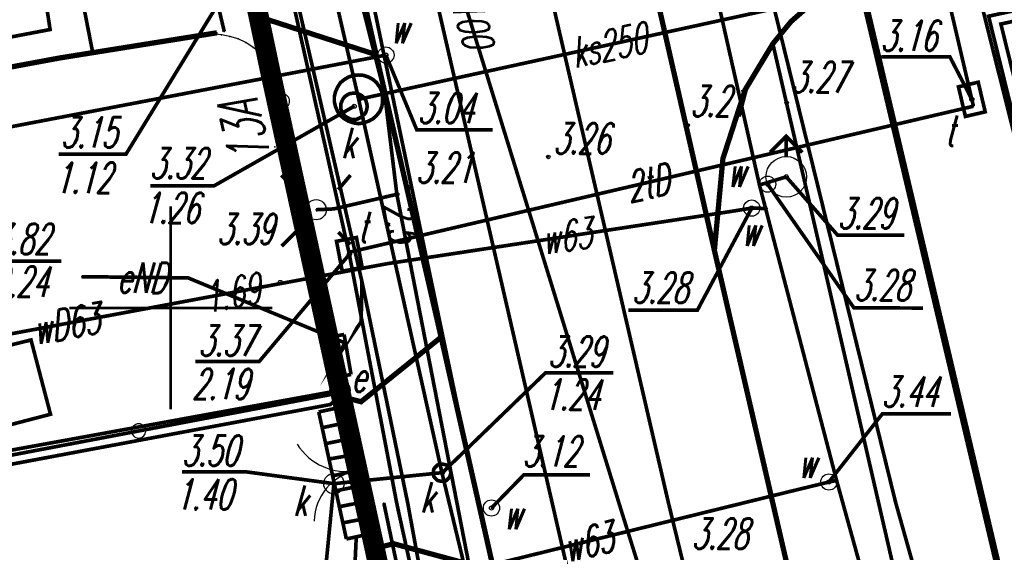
# Model space of a CAD drawing. Extents: x 6425777 to 6426103, y 6050596 to 6051176.
# Tile 57 of 72: x 6425796 to 6425821, y 6050994 to 6051007. Entities that reach past the tile are written whole.
import ezdxf

# ---------------------------------------------------------------- set-up
doc = ezdxf.new("R2010")
doc.units = 0
doc.header["$MEASUREMENT"] = 0
for name, pattern in [('BUR', [3, 2, -1]), ('GUZ', [1.5, 1, -0.5]), ('KOR', [4, 3, -1]), ('WRU', [1.5, 1, -0.5])]:
    doc.linetypes.add(name, pattern=pattern)
doc.layers.get('0').update_dxf_attribs({"linetype": 'CONTINUOUS'})
for name, color, linetype in [('202_punkt_graniczny', 7, 'CONTINUOUS'), ('203_punkt_graniczny', 7, 'CONTINUOUS'), ('218_kontur_uzytku_gruntowego', 96, 'GUZ'), ('219_dzialka_ewidencyjna', 7, 'CONTINUOUS'), ('238_Punkt_adresowy', 7, 'CONTINUOUS'), ('510_Podpora_jednoslupowa_symb__SEPOW', 7, 'CONTINUOUS'), ('621_Punkt_rzednej_przewodu_SWPOD', 5, 'CONTINUOUS'), ('621_Punkt_rzednej_przewodu_SWPOD_Atr2', 5, 'CONTINUOUS'), ('625_Punkt_rzednej_przewodu_SEPOD', 1, 'CONTINUOUS'), ('625_Punkt_rzednej_przewodu_SEPOD_Atr3', 1, 'CONTINUOUS'), ('905_Brama_w_ogrodzeniu', 7, 'CONTINUOUS'), ('brama__linia_', 7, 'CONTINUOUS'), ('brama__linia____symbol', 7, 'CONTINUOUS'), ('chodnik__powierzchnia_', 7, 'WRU'), ('GEO_KOM_rampa', 7, 'CONTINUOUS'), ('GEO_KOM_sciana_oporowa', 7, 'CONTINUOUS'), ('GEO_KOM_siec_e', 1, 'CONTINUOUS'), ('GEO_KOM_szafa_elektroenergetyczna', 1, 'CONTINUOUS'), ('Granica_portu_morskiego', 141, 'BUR'), ('hydrant__punkt_', 5, 'CONTINUOUS'), ('jezdnia__powierzchnia_', 7, 'KOR'), ('komora_podziemna___przewod_kanalizacyjny__powierzchnia_', 36, 'CONTINUOUS'), ('kraweznik__linia_', 7, 'CONTINUOUS'), ('latarnia__punkt_', 7, 'CONTINUOUS'), ('odwodnienie_liniowe__linia_', 36, 'CONTINUOUS'), ('ogrodzenie_trwale__linia_', 7, 'CONTINUOUS'), ('plac__powierzchnia_', 7, 'KOR'), ('przewod_elektroenergetyczny__linia_', 1, 'CONTINUOUS'), ('przewod_elektroenergetyczny__linia__Atr1', 1, 'CONTINUOUS'), ('przewod_kanalizacyjny__linia_', 36, 'CONTINUOUS'), ('przewod_kanalizacyjny__linia__Atr1', 36, 'CONTINUOUS'), ('przewod_telekomunikacyjny__linia_', 30, 'CONTINUOUS'), ('przewod_telekomunikacyjny__linia__Atr1', 30, 'CONTINUOUS'), ('przewod_wodociagowy__linia_', 5, 'CONTINUOUS'), ('przewod_wodociagowy__linia__Atr1', 5, 'CONTINUOUS'), ('punkt_o_okreslonej_wysokosci__siec_kanalizacyjna_', 36, 'CONTINUOUS'), ('punkt_o_okreslonej_wysokosci__siec_kanalizacyjna__Atr2', 36, 'CONTINUOUS'), ('punkt_o_okreslonej_wysokosci__siec_kanalizacyjna__Atr3', 36, 'CONTINUOUS'), ('punkt_o_okreslonej_wysokosci__siec_telekomunikacyjna_', 30, 'CONTINUOUS'), ('punkt_o_okreslonej_wysokosci__siec_telekomunikacyjna__Atr2', 30, 'CONTINUOUS'), ('punkt_o_okreslonej_wysokosci__siec_telekomunikacyjna__Atr3', 30, 'CONTINUOUS'), ('punkt_o_okreslonej_wysokosci__siec_wodociagowa_', 5, 'CONTINUOUS'), ('punkt_o_okreslonej_wysokosci__siec_wodociagowa__Atr2', 5, 'CONTINUOUS'), ('punkt_wysokosciowy_sztuczny', 7, 'CONTINUOUS'), ('punkt_wysokosciowy_sztuczny_Atr2', 7, 'CONTINUOUS'), ('siatka', 1, 'CONTINUOUS'), ('studzienka_okragla___przewod_kanalizacyjny__punkt_', 36, 'CONTINUOUS'), ('studzienka_okragla___przewod_kanalizacyjny__punkt__Atr17', 36, 'CONTINUOUS'), ('szafa_elektroenergetyczna__punkt_', 1, 'CONTINUOUS'), ('tor_kolejowy__linia_', 7, 'CONTINUOUS'), ('wlaz___siec_kanalizacyjna__powierzchnia_', 7, 'CONTINUOUS'), ('wlaz___siec_kanalizacyjna__powierzchnia__Atr17', 7, 'CONTINUOUS'), ('wlaz_prostokatny___siec_telekomunikacyjna__punkt_', 7, 'CONTINUOUS'), ('wlaz_prostokatny___siec_telekomunikacyjna__punkt__Atr17', 7, 'CONTINUOUS'), ('zasuwa___siec_wodociagowa__punkt_', 5, 'CONTINUOUS'), ('zasuwa___siec_wodociagowa__punkt__Atr17', 5, 'CONTINUOUS'), ('zbiornik___przewod_kanalizacyjny__powierzchnia_', 7, 'CONTINUOUS')]:
    doc.layers.add(name, color=color, linetype=linetype)
doc.styles.get("Standard").update_dxf_attribs({"font": 'simplex.shx', "width": 0.85})

# ---------------------------------------------------------------- blocks, each defined once
blk = doc.blocks.new('202')
at = {"color": 0, "linetype": 'Continuous'}
blk.add_circle((0, 0), 0.5, dxfattribs=at)
blk = doc.blocks.new('203')
at = {"color": 0, "linetype": 'Continuous'}
blk.add_circle((0, 0), 0.1, dxfattribs=at)
blk = doc.blocks.new('801')
at = {"color": 0, "linetype": 'Continuous'}
blk.add_circle((0, 0), 0.1, dxfattribs=at)

msp = doc.modelspace()

# ---------------------------------------------------------------- linework, layer by layer
for p in [(6425815.28, 6051007.06), (6425797.03, 6051006.86), (6425801.14, 6051006.78), (6425801.32, 6051006.81), (6425820.446, 6051006.996), (6425800.62, 6051006.7), (6425800.83, 6051006.74), (6425801.04, 6051006.75), (6425801.25, 6051006.73), (6425801.46, 6051006.69), (6425801.66, 6051006.63), (6425801.85, 6051006.54), (6425798.08, 6051006.29), (6425802.03, 6051006.42), (6425802.2, 6051006.29), (6425814.83, 6051006.51), (6425797.27, 6051006.16), (6425802.24, 6051006.2), (6425802.34, 6051006.14), (6425805.06, 6051006.24), (6425805.3, 6051006.23), (6425802.46, 6051005.79), (6425802.47, 6051005.97), (6425802.57, 6051005.78), (6425802.65, 6051005.58), (6425802.71, 6051005.38), (6425814.15, 6051005.38), (6425802.74, 6051005.17), (6425804.63, 6051005.14), (6425805.27, 6051005.27), (6425819.73, 6051005.14), (6425804.52, 6051004.97), (6425815.17, 6051005.05), (6425819.77, 6051004.97), (6425812.73, 6051004.5), (6425802.565, 6051003.97), (6425809.3, 6051003.72), (6425813.6, 6051003.68), (6425815.16, 6051003.23), (6425805.88, 6051002.96), (6425814.5, 6051003.03), (6425814.7, 6051003.05), (6425805.57, 6051002.8), (6425803.58, 6051002.42), (6425804.02, 6051002.44), (6425814.31, 6051002.46), (6425814.69, 6051002.45), (6425803.07, 6051002.32), (6425813.75, 6051002.37), (6425804.39, 6051001.37), (6425804.4, 6051001.32), (6425806.26, 6051001.41), (6425813.39, 6051001.42), (6425805.33, 6051001.09), (6425797.81, 6051000.77), (6425800.43, 6051000.74), (6425802.7, 6051000.63), (6425804.71, 6051000.65), (6425804.69, 6050999.66), (6425806.66, 6050999.28), (6425804.29, 6050999.14), (6425804.11, 6050998.81), (6425804.11, 6050998.8), (6425804.1, 6050998.55), (6425804.16, 6050997.82), (6425804.17, 6050997.97), (6425804.17, 6050997.91), (6425804.17, 6050997.82), (6425803.93, 6050997.62), (6425804.08, 6050997.59), (6425804.69, 6050997.69), (6425803.89, 6050997.49), (6425806.68, 6050995.94), (6425806.69, 6050995.94), (6425804.02, 6050995.67), (6425816.21, 6050995.71), (6425816.4, 6050995.75), (6425815.18, 6050995.46), (6425805.25, 6050995.19), (6425805.57, 6050995.17), (6425805.84, 6050995.18), (6425807.58, 6050995.12), (6425812.26, 6050995.19), (6425807.9, 6050995.07), (6425811.09, 6050995.03), (6425804.57, 6050994.36), (6425805.49, 6050994.19), (6425804.84, 6050994.03), (6425805.01, 6050994.07)]:
    msp.add_point(p)
at = {"color": 7}
msp.add_point((6425817.85, 6050995.22), dxfattribs=at)
at = {"layer": '202_punkt_graniczny', "color": 7}
msp.add_point((6425804.17, 6050997.97), dxfattribs=at)
at = {"layer": '203_punkt_graniczny', "color": 7}
msp.add_point((6425802.46, 6051005.79), dxfattribs=at)
at = {"layer": '218_kontur_uzytku_gruntowego', "linetype": 'GUZ', "const_width": 0.09}
for points in [[(6425802.46, 6051005.79), (6425800.64, 6051014.43)], [(6425820.01, 6051007.32), (6425826.57, 6050981.13)], [(6425804.17, 6050997.97), (6425802.46, 6051005.79)], [(6425791.978, 6050995.75), (6425804.17, 6050997.97)], [(6425808.75, 6050977.04), (6425804.17, 6050997.97)]]:
    msp.add_lwpolyline(points, dxfattribs=at)
at = {"layer": '219_dzialka_ewidencyjna', "linetype": 'Continuous', "const_width": 0.09}
for points in [[(6425802.46, 6051005.79), (6425800.64, 6051014.43)], [(6425826.57, 6050981.13), (6425820.01, 6051007.32)], [(6425804.17, 6050997.97), (6425802.46, 6051005.79)], [(6425804.17, 6050997.97), (6425791.978, 6050995.75)], [(6425808.75, 6050977.04), (6425804.17, 6050997.97)]]:
    msp.add_lwpolyline(points, dxfattribs=at)
at = {"layer": '510_Podpora_jednoslupowa_symb__SEPOW', "linetype": 'Continuous'}
msp.add_circle((6425803.58, 6051002.42), 0.25, dxfattribs=at)
at = {"layer": '510_Podpora_jednoslupowa_symb__SEPOW', "color": 7}
msp.add_point((6425803.58, 6051002.42), dxfattribs=at)
at = {"layer": '621_Punkt_rzednej_przewodu_SWPOD', "linetype": 'Continuous'}
msp.add_circle((6425802.7, 6051000.63), 0.05, dxfattribs=at)
at = {"layer": '625_Punkt_rzednej_przewodu_SEPOD', "linetype": 'Continuous'}
msp.add_circle((6425805.57, 6051002.8), 0.05, dxfattribs=at)
at = {"layer": '905_Brama_w_ogrodzeniu', "linetype": 'Continuous'}
for centre, radius, start, end in [((6425804.342, 6050997.417), 1.451, 212.1289, 279.8656), ((6425804.824, 6050994.722), 1.292, 100.4358, 178.8754)]:
    msp.add_arc(centre, radius, start, end, dxfattribs=at)
at = {"layer": 'brama__linia_', "linetype": 'Continuous', "const_width": 0.09}
msp.add_lwpolyline([(6425805.01, 6050994.07), (6425804.17, 6050997.91)], dxfattribs=at)
at = {"layer": 'brama__linia____symbol', "color": 7}
msp.add_point((6425804.59, 6050995.99), dxfattribs=at)
at = {"layer": 'chodnik__powierzchnia_', "linetype": 'WRU', "const_width": 0.09}
msp.add_lwpolyline([(6425814.83, 6051006.51), (6425819.66, 6050985.53), (6425825.08, 6050986.86)], dxfattribs=at)
at = {"layer": 'GEO_KOM_rampa', "linetype": 'Continuous', "const_width": 0.09}
msp.add_lwpolyline([(6425826.581, 6050981.079), (6425830.732, 6050981.976), (6425834.515, 6050982.794), (6425829.25, 6051009.17), (6425820.143, 6051007.188), (6425823.897, 6050991.967), (6425824.427, 6050989.813)], close=True, dxfattribs=at)
at = {"layer": 'GEO_KOM_sciana_oporowa', "linetype": 'Continuous', "const_width": 0.09}
msp.add_lwpolyline([(6425820.143, 6051007.188), (6425829.25, 6051009.17), (6425829.295, 6051008.924), (6425820.446, 6051006.996), (6425824.135, 6050992.026), (6425823.897, 6050991.967)], close=True, dxfattribs=at)
at = {"layer": 'GEO_KOM_siec_e', "linetype": 'Continuous', "const_width": 0.09}
msp.add_lwpolyline([(6425817.85, 6050995.22), (6425819.31, 6050990.02), (6425822.09, 6050977.52), (6425823.23, 6050974.57), (6425819.7, 6050973.87)], dxfattribs=at)
at = {"layer": 'Granica_portu_morskiego', "linetype": 'BUR', "const_width": 0.5}
msp.add_lwpolyline([(6425837.206, 6050782.962), (6425842.26, 6050792.88), (6425847.24, 6050802.62), (6425849.03, 6050809.03), (6425849.73, 6050815.27), (6425840.21, 6050858.23), (6425837.74, 6050869.84), (6425836.87, 6050873.27), (6425831.74, 6050872.2), (6425830.3, 6050878.59), (6425817.2, 6050937.01), (6425814.43, 6050950.15), (6425808.75, 6050977.04), (6425804.17, 6050997.97), (6425802.46, 6051005.79), (6425800.64, 6051014.43), (6425797.44, 6051028.28), (6425797.06, 6051028.03), (6425794.73, 6051037.78), (6425793.079, 6051044.668)], dxfattribs=at)
at = {"layer": 'hydrant__punkt_', "linetype": 'Continuous', "const_width": 0.09}
for points in [[(6425814.765, 6051003.834), (6425815.16, 6051004.229), (6425815.555, 6051003.83)], [(6425815.16, 6051003.731), (6425815.16, 6051004.232)]]:
    msp.add_lwpolyline(points, dxfattribs=at)
at = {"layer": 'hydrant__punkt_', "linetype": 'Continuous'}
msp.add_circle((6425815.16, 6051003.23), 0.5, dxfattribs=at)
at = {"layer": 'hydrant__punkt_', "color": 7}
msp.add_point((6425815.16, 6051003.23), dxfattribs=at)
at = {"layer": 'jezdnia__powierzchnia_', "linetype": 'KOR', "const_width": 0.09}
msp.add_lwpolyline([(6425789.625, 6051004.73), (6425798.08, 6051006.29), (6425796.95, 6051012.07), (6425795.84, 6051011.9), (6425795.87, 6051011.74), (6425789.199, 6051010.515), (6425789.56, 6051004.97)], close=True, dxfattribs=at)
msp.add_lwpolyline([(6425802.2, 6051006.29), (6425804.08, 6050997.59)], dxfattribs=at)
at = {"layer": 'komora_podziemna___przewod_kanalizacyjny__powierzchnia_', "linetype": 'Continuous', "const_width": 0.09}
msp.add_lwpolyline([(6425804.63, 6051005.74), (6425804.5, 6051005.73), (6425804.38, 6051005.69), (6425804.28, 6051005.63), (6425804.18, 6051005.55), (6425804.11, 6051005.44), (6425804.06, 6051005.33), (6425804.03, 6051005.21), (6425804.03, 6051005.08), (6425804.06, 6051004.96), (6425804.11, 6051004.84), (6425804.18, 6051004.74), (6425804.28, 6051004.66), (6425804.38, 6051004.6), (6425804.5, 6051004.56), (6425804.63, 6051004.54), (6425804.75, 6051004.56), (6425804.87, 6051004.6), (6425804.98, 6051004.66), (6425805.07, 6051004.74), (6425805.15, 6051004.84), (6425805.2, 6051004.96), (6425805.22, 6051005.08), (6425805.22, 6051005.21), (6425805.2, 6051005.33), (6425805.15, 6051005.44), (6425805.07, 6051005.55), (6425804.98, 6051005.63), (6425804.87, 6051005.69), (6425804.75, 6051005.73)], close=True, dxfattribs=at)
at = {"layer": 'kraweznik__linia_', "linetype": 'Continuous', "const_width": 0.13}
for points in [[(6425810.29, 6050983.4), (6425807.96, 6050993.52), (6425806.66, 6050999.28), (6425805.06, 6051006.24), (6425803.1, 6051014.95), (6425799.75, 6051029.6), (6425797.76, 6051038.35), (6425796.24, 6051045.16), (6425795.081, 6051050.292)], [(6425813.39, 6051001.42), (6425810.28, 6051015.09)], [(6425817.22, 6050984.84), (6425813.39, 6051001.42), (6425813.6, 6051003.68), (6425814.15, 6051005.38), (6425814.83, 6051006.51), (6425815.28, 6051007.06), (6425816.05, 6051007.73)], [(6425805.06, 6051006.24), (6425802, 6051007.23)], [(6425802, 6051007.23), (6425802.24, 6051006.2)], [(6425789.622, 6051004.743), (6425797.27, 6051006.16), (6425801.14, 6051006.78)], [(6425806.66, 6050999.28), (6425804.69, 6050997.69), (6425804.17, 6050997.82)], [(6425804.84, 6050994.03), (6425805.49, 6050994.19), (6425807.96, 6050993.52)]]:
    msp.add_lwpolyline(points, dxfattribs=at)
at = {"layer": 'latarnia__punkt_', "linetype": 'Continuous', "const_width": 0.09}
for points in [[(6425802.724, 6051003.268), (6425803.078, 6051002.923)], [(6425804.125, 6051002.914), (6425804.428, 6051003.272)], [(6425803.083, 6051001.872), (6425802.734, 6051001.521)], [(6425804.127, 6051001.867), (6425804.428, 6051001.564)]]:
    msp.add_lwpolyline(points, dxfattribs=at)
at = {"layer": 'latarnia__punkt_', "color": 7}
msp.add_point((6425803.58, 6051002.42), dxfattribs=at)
at = {"layer": 'odwodnienie_liniowe__linia_', "linetype": 'Continuous', "const_width": 0.09}
for points in [[(6425804.134, 6050997.543), (6425803.646, 6050997.437)], [(6425804.814, 6050994.413), (6425804.134, 6050997.543)], [(6425804.326, 6050994.307), (6425803.646, 6050997.437)], [(6425804.219, 6050997.151), (6425803.73, 6050997.049)], [(6425804.305, 6050996.756), (6425803.816, 6050996.655)], [(6425804.391, 6050996.363), (6425803.898, 6050996.276)], [(6425804.475, 6050995.974), (6425803.988, 6050995.861)], [(6425804.558, 6050995.594), (6425804.068, 6050995.493)], [(6425804.643, 6050995.199), (6425804.153, 6050995.103)], [(6425804.731, 6050994.798), (6425804.24, 6050994.704)], [(6425804.814, 6050994.413), (6425804.326, 6050994.307)]]:
    msp.add_lwpolyline(points, dxfattribs=at)
at = {"layer": 'ogrodzenie_trwale__linia_', "linetype": 'Continuous'}
for points in [[(6425796.95, 6051012.07), (6425798.08, 6051006.29)], [(6425806.29, 6050988.22), (6425805.01, 6050994.07)]]:
    msp.add_lwpolyline(points, dxfattribs=at)
for points in [[(6425804.17, 6050997.91), (6425802.788, 6051004.925), (6425802.788, 6051004.925, 1), (6425802.721, 6051005.269, 1), (6425802.788, 6051004.925), (6425802.726, 6051005.269), (6425802.71, 6051005.38), (6425802.71, 6051005.38), (6425802.65, 6051005.58), (6425802.65, 6051005.58), (6425802.57, 6051005.78), (6425802.57, 6051005.78), (6425802.47, 6051005.97), (6425802.47, 6051005.97), (6425802.34, 6051006.14), (6425802.34, 6051006.14), (6425802.2, 6051006.29), (6425802.2, 6051006.29), (6425802.03, 6051006.42), (6425802.03, 6051006.42), (6425801.85, 6051006.54), (6425801.85, 6051006.54), (6425801.66, 6051006.63), (6425801.66, 6051006.63), (6425801.46, 6051006.69), (6425801.46, 6051006.69), (6425801.25, 6051006.73), (6425801.25, 6051006.73), (6425801.04, 6051006.75), (6425801.04, 6051006.75), (6425800.83, 6051006.74), (6425800.83, 6051006.74), (6425800.62, 6051006.7)], [(6425792.014, 6050995.603), (6425799.039, 6050996.936), (6425799.039, 6050996.936, 1), (6425799.383, 6050997.002, 1), (6425799.039, 6050996.936), (6425799.383, 6050997.002), (6425804.17, 6050997.91)]]:
    msp.add_lwpolyline(points, format="xyb", dxfattribs=at)
at = {"layer": 'plac__powierzchnia_', "linetype": 'KOR', "const_width": 0.09}
msp.add_lwpolyline([(6425799.82, 6051013.11), (6425801.32, 6051006.81)], dxfattribs=at)
msp.add_lwpolyline([(6425796.474, 6050977.812), (6425800.16, 6050978.58), (6425800.78, 6050975.6), (6425808.68, 6050977.24), (6425806.29, 6050988.22), (6425805.01, 6050994.07), (6425804.17, 6050997.91), (6425794.27, 6050996.03), (6425794.79, 6050993.53), (6425792.646, 6050993.082)], close=True, dxfattribs=at)
at = {"layer": 'przewod_elektroenergetyczny__linia_', "linetype": 'Continuous', "const_width": 0.09}
for points in [[(6425817.85, 6050995.22), (6425813.2, 6051014.15), (6425810.36, 6051013.95), (6425808.08, 6051020.43), (6425803.63, 6051040.63), (6425800.54, 6051054.9), (6425800.026, 6051057.855)], [(6425796.535, 6051053.869), (6425797.25, 6051050.17), (6425799.58, 6051035.63), (6425802.41, 6051019.86), (6425806.26, 6051001.41), (6425807.58, 6050995.12)], [(6425794.277, 6051048.034), (6425796.11, 6051039.67), (6425798.09, 6051032.11), (6425799.9, 6051024.14), (6425798.95, 6051023.85), (6425800.6, 6051016.62), (6425802.36, 6051016.77), (6425805.27, 6051005.27), (6425805.57, 6051002.8), (6425807.44, 6050993.19), (6425809.66, 6050979.65), (6425813.93, 6050962.35)], [(6425805.84, 6050995.18), (6425804.71, 6051000.65), (6425801.54, 6051014.42), (6425796.86, 6051035.39), (6425795.05, 6051043.37), (6425810.62, 6051047.68)], [(6425797.2, 6051025.93), (6425794.35, 6051024.42), (6425797.03, 6051006.86), (6425789.53, 6051005.433)], [(6425803.58, 6051002.42), (6425804.02, 6051002.44), (6425805.57, 6051002.8)], [(6425797.81, 6051000.77), (6425800.43, 6051000.74), (6425804.29, 6050999.14), (6425804.11, 6050998.8), (6425804.69, 6050999.66), (6425804.71, 6051000.65)], [(6425792.066, 6050995.398), (6425803.93, 6050997.62), (6425804.16, 6050997.82), (6425804.1, 6050998.55)], [(6425852.55, 6050919.92), (6425852.11, 6050921.28), (6425828.12, 6050915.88), (6425826.95, 6050916.66), (6425824.29, 6050929.23), (6425822.35, 6050938.18), (6425818.03, 6050957.33), (6425812.19, 6050975.61), (6425808.35, 6050980.47), (6425805.25, 6050995.19)], [(6425855.16, 6050908.85), (6425855.13, 6050907.77), (6425847.66, 6050904.96), (6425840.7, 6050902.18), (6425830.04, 6050899.92), (6425826.24, 6050913.95), (6425824.21, 6050921.22), (6425823.67, 6050932.37), (6425824.11, 6050940.41), (6425819.79, 6050951.92), (6425814.32, 6050967.62), (6425811.03, 6050978), (6425808.7, 6050979.51), (6425805.84, 6050995.18)], [(6425845.99, 6050918.47), (6425845.62, 6050919.89), (6425827.03, 6050916.19), (6425826.15, 6050918.19), (6425825.62, 6050922.46), (6425824.07, 6050932.66), (6425824.48, 6050941.75), (6425820.43, 6050952.48), (6425812.06, 6050977.44), (6425807.58, 6050995.12)]]:
    msp.add_lwpolyline(points, dxfattribs=at)
at = {"layer": 'przewod_kanalizacyjny__linia_', "linetype": 'Continuous', "const_width": 0.09}
for points in [[(6425816.24, 6050968.33), (6425810.04, 6050992.39), (6425806.27, 6051008.79), (6425801.82, 6051029.06), (6425800.52, 6051034.96), (6425796.127, 6051053.23)], [(6425803.65, 6051009.4), (6425804.63, 6051005.14), (6425806.68, 6050995.94), (6425810.79, 6050978.88), (6425813.34, 6050969.44), (6425814.21, 6050966.31), (6425815.58, 6050961.49), (6425820.85, 6050944.08), (6425822.61, 6050935.95), (6425826.34, 6050928.05), (6425828.65, 6050919.64), (6425833.72, 6050897.2), (6425835.7, 6050887.59), (6425838.08, 6050878.57), (6425839.01, 6050874.38), (6425838.32, 6050871.66)], [(6425804.63, 6051005.14), (6425819.29, 6051008.34)], [(6425804.02, 6050995.67), (6425806.68, 6050995.94)], [(6425803.32, 6050988.48), (6425804.02, 6050995.67)], [(6425804.57, 6050994.36), (6425804.08, 6050983.65), (6425804.85, 6050983.88)]]:
    msp.add_lwpolyline(points, dxfattribs=at)
at = {"layer": 'przewod_telekomunikacyjny__linia_', "linetype": 'Continuous', "const_width": 0.09}
for points in [[(6425819.77, 6051004.97), (6425814.93, 6051025.71), (6425811.3, 6051041.84), (6425806.87, 6051061.79), (6425806.432, 6051064.161)], [(6425812.26, 6050995.19), (6425805.67, 6051023.67), (6425799.183, 6051056.891)], [(6425804.4, 6051001.32), (6425799.15, 6051024.84)], [(6425805.57, 6050995.17), (6425804.39, 6051001.37), (6425819.77, 6051004.97)], [(6425809.67, 6050977.93), (6425808.64, 6050981.2), (6425805.57, 6050995.17)], [(6425812.26, 6050995.19), (6425814.86, 6050984.52), (6425817.91, 6050972.57), (6425821.65, 6050961.52), (6425824.51, 6050952.97), (6425827.48, 6050945.92), (6425835.51, 6050925.29), (6425836.29, 6050922.92), (6425838.99, 6050910.54), (6425843.11, 6050892.6), (6425847.75, 6050871.43), (6425850.45, 6050859.02), (6425853.82, 6050844.27), (6425855.4, 6050836.68), (6425856.7, 6050829.88), (6425858.86, 6050817.7), (6425859.33, 6050809.12), (6425858.79, 6050805.26), (6425857.94, 6050803.16), (6425855.74, 6050797.83), (6425853.43, 6050793.03), (6425850.85, 6050788.35), (6425849.12, 6050785.21), (6425836.612, 6050764.592)]]:
    msp.add_lwpolyline(points, dxfattribs=at)
at = {"layer": 'przewod_wodociagowy__linia_', "linetype": 'Continuous', "const_width": 0.09}
for points in [[(6425802.26, 6051054.07), (6425802.5, 6051053.3), (6425802.57, 6051052.63), (6425807.13, 6051032.11), (6425811.75, 6051015.23), (6425814.5, 6051003.03), (6425816.4, 6050995.75), (6425820.86, 6050979.59), (6425825.17, 6050964.71), (6425829.29, 6050948.23), (6425834.93, 6050931.84), (6425845.96, 6050882.89), (6425847.56, 6050874.65)], [(6425850.85, 6050788.35), (6425853.43, 6050793.03), (6425857.25, 6050800.07), (6425858.52, 6050805.32), (6425859.71, 6050811.85), (6425858.85, 6050820.38), (6425854.58, 6050842.52), (6425849.38, 6050866.15), (6425845.22, 6050884.18), (6425836.52, 6050917.63), (6425833.02, 6050930.78), (6425827.03, 6050947.56), (6425824.17, 6050955.13), (6425820.07, 6050966.77), (6425818.09, 6050972.14), (6425812.91, 6050989.2), (6425811.09, 6050995.03), (6425805.31, 6051013.77), (6425800.48, 6051030.42), (6425794.793, 6051049.484)], [(6425790.011, 6051003.306), (6425805.3, 6051006.23)], [(6425815.16, 6051003.23), (6425814.5, 6051003.03)], [(6425814.69, 6051002.45), (6425814.31, 6051002.46), (6425813.75, 6051002.37), (6425805.33, 6051001.09)], [(6425805.33, 6051001.09), (6425791.295, 6050998.472)], [(6425816.4, 6050995.75), (6425816.21, 6050995.71), (6425815.18, 6050995.46), (6425807.75, 6050993.63), (6425802.94, 6050992.7)]]:
    msp.add_lwpolyline(points, dxfattribs=at)
at = {"layer": 'punkt_o_okreslonej_wysokosci__siec_kanalizacyjna_', "color": 34}
for p in [(6425804.52, 6051004.97), (6425806.69, 6050995.94), (6425804.02, 6050995.67)]:
    msp.add_point(p, dxfattribs=at)
at = {"layer": 'punkt_o_okreslonej_wysokosci__siec_kanalizacyjna__Atr2', "linetype": 'Continuous', "const_width": 0.09}
for points in [[(6425801.38, 6051007.84), (6425798.9, 6051003.79), (6425797.24, 6051003.79)], [(6425804.52, 6051004.97), (6425801.07, 6051003.01), (6425799.5, 6051003.01)], [(6425794.86, 6050997.68), (6425795.557, 6051001.15), (6425797.308, 6051001.152)], [(6425806.69, 6050995.94), (6425809.23, 6050998.4), (6425810.9, 6050998.4)], [(6425804.02, 6050995.67), (6425801.87, 6050995.96), (6425800.28, 6050995.96)]]:
    msp.add_lwpolyline(points, dxfattribs=at)
at = {"layer": 'punkt_o_okreslonej_wysokosci__siec_telekomunikacyjna_', "color": 30}
for p in [(6425819.73, 6051005.14), (6425804.4, 6051001.32)]:
    msp.add_point(p, dxfattribs=at)
at = {"layer": 'punkt_o_okreslonej_wysokosci__siec_telekomunikacyjna__Atr2', "linetype": 'Continuous', "const_width": 0.09}
for points in [[(6425819.73, 6051005.14), (6425819.191, 6051006.185), (6425817.501, 6051006.185)], [(6425804.4, 6051001.32), (6425802.18, 6050998.68), (6425800.61, 6050998.68)]]:
    msp.add_lwpolyline(points, dxfattribs=at)
at = {"layer": 'punkt_o_okreslonej_wysokosci__siec_wodociagowa_', "color": 5}
for p in [(6425805.3, 6051006.23), (6425815.16, 6051003.23), (6425814.7, 6051003.05), (6425814.31, 6051002.46), (6425816.21, 6050995.71), (6425807.9, 6050995.07)]:
    msp.add_point(p, dxfattribs=at)
at = {"layer": 'punkt_o_okreslonej_wysokosci__siec_wodociagowa__Atr2', "linetype": 'Continuous', "const_width": 0.09}
for points in [[(6425805.3, 6051006.23), (6425806.06, 6051004.39), (6425807.93, 6051004.39)], [(6425815.16, 6051003.23), (6425816.427, 6051001.791), (6425818.07, 6051001.79)], [(6425814.7, 6051003.05), (6425816.828, 6051000), (6425818.524, 6050999.998)], [(6425814.31, 6051002.46), (6425812.973, 6050999.948), (6425811.272, 6050999.946)], [(6425816.21, 6050995.71), (6425817.525, 6050997.388), (6425819.218, 6050997.388)], [(6425807.9, 6050995.07), (6425808.7, 6050995.89), (6425810.33, 6050995.89)]]:
    msp.add_lwpolyline(points, dxfattribs=at)
at = {"layer": 'punkt_wysokosciowy_sztuczny', "linetype": 'Continuous'}
for centre in [(6425815.17, 6051005.05), (6425812.73, 6051004.5), (6425809.3, 6051003.72), (6425805.88, 6051002.96), (6425803.07, 6051002.32)]:
    msp.add_circle(centre, 0.045, dxfattribs=at)
at = {"layer": 'siatka', "color": 2, "linetype": 'Continuous', "const_width": 0.07}
for points in [[(6425800, 6050997.5), (6425800, 6051002.5)], [(6425797.5, 6051000), (6425802.5, 6051000)]]:
    msp.add_lwpolyline(points, dxfattribs=at)
at = {"layer": 'studzienka_okragla___przewod_kanalizacyjny__punkt_', "linetype": 'Continuous'}
msp.add_circle((6425804.02, 6050995.67), 0.25, dxfattribs=at)
at = {"layer": 'szafa_elektroenergetyczna__punkt_', "linetype": 'Continuous', "const_width": 0.09}
for points in [[(6425803.778, 6050999.26), (6425804.271, 6050999.345)], [(6425803.778, 6050999.26), (6425803.949, 6050998.275)], [(6425804.271, 6050999.345), (6425804.442, 6050998.36)], [(6425803.949, 6050998.275), (6425804.442, 6050998.36)]]:
    msp.add_lwpolyline(points, dxfattribs=at)
at = {"layer": 'tor_kolejowy__linia_', "linetype": 'Continuous', "const_width": 0.17}
msp.add_lwpolyline([(6425859.78, 6050841.59), (6425851.71, 6050877.33), (6425846.68, 6050899.52), (6425843.65, 6050912.01), (6425840.22, 6050927.17), (6425838.21, 6050935.28), (6425835.89, 6050943.48), (6425833.2, 6050951.84), (6425828.65, 6050964.96), (6425822.17, 6050986.03), (6425815.97, 6051012.31), (6425811.83, 6051031.02)], dxfattribs=at)
at = {"layer": 'wlaz___siec_kanalizacyjna__powierzchnia_', "linetype": 'Continuous', "const_width": 0.09}
for points in [[(6425804.84, 6051004.97), (6425804.83, 6051005.03), (6425804.81, 6051005.1), (6425804.78, 6051005.16), (6425804.73, 6051005.21), (6425804.67, 6051005.25), (6425804.61, 6051005.28), (6425804.55, 6051005.29), (6425804.48, 6051005.29), (6425804.41, 6051005.28), (6425804.35, 6051005.25), (6425804.29, 6051005.21), (6425804.25, 6051005.16), (6425804.22, 6051005.1), (6425804.19, 6051005.03), (6425804.19, 6051004.97), (6425804.19, 6051004.9), (6425804.22, 6051004.83), (6425804.25, 6051004.78), (6425804.29, 6051004.73), (6425804.35, 6051004.69), (6425804.41, 6051004.66), (6425804.48, 6051004.64), (6425804.55, 6051004.64), (6425804.61, 6051004.66), (6425804.67, 6051004.69), (6425804.73, 6051004.73), (6425804.78, 6051004.78), (6425804.81, 6051004.83), (6425804.83, 6051004.9)], [(6425806.9, 6050995.94), (6425806.89, 6050995.98), (6425806.88, 6050996.03), (6425806.85, 6050996.07), (6425806.82, 6050996.1), (6425806.79, 6050996.13), (6425806.75, 6050996.14), (6425806.7, 6050996.15), (6425806.66, 6050996.15), (6425806.61, 6050996.14), (6425806.57, 6050996.13), (6425806.54, 6050996.1), (6425806.51, 6050996.07), (6425806.48, 6050996.03), (6425806.47, 6050995.98), (6425806.47, 6050995.94), (6425806.47, 6050995.9), (6425806.48, 6050995.85), (6425806.51, 6050995.81), (6425806.54, 6050995.78), (6425806.57, 6050995.75), (6425806.61, 6050995.74), (6425806.66, 6050995.73), (6425806.7, 6050995.73), (6425806.75, 6050995.74), (6425806.79, 6050995.75), (6425806.82, 6050995.78), (6425806.85, 6050995.81), (6425806.88, 6050995.85), (6425806.89, 6050995.9)]]:
    msp.add_lwpolyline(points, close=True, dxfattribs=at)
at = {"layer": 'wlaz_prostokatny___siec_telekomunikacyjna__punkt_', "color": 7, "linetype": 'Continuous', "const_width": 0.09}
for points in [[(6425819.401, 6051005.448), (6425819.572, 6051004.718), (6425820.059, 6051004.832), (6425819.888, 6051005.562)], [(6425804.084, 6051001.642), (6425804.225, 6051000.905), (6425804.716, 6051000.998), (6425804.575, 6051001.735)]]:
    msp.add_lwpolyline(points, close=True, dxfattribs=at)
at = {"layer": 'zasuwa___siec_wodociagowa__punkt_', "linetype": 'Continuous'}
for centre in [(6425805.3, 6051006.23), (6425814.7, 6051003.05), (6425814.31, 6051002.46), (6425816.21, 6050995.71), (6425807.9, 6050995.07)]:
    msp.add_circle(centre, 0.2, dxfattribs=at)
at = {"layer": 'zasuwa___siec_wodociagowa__punkt_', "color": 7}
for p in [(6425805.3, 6051006.23), (6425814.7, 6051003.05), (6425814.31, 6051002.46), (6425816.21, 6050995.71), (6425807.9, 6050995.07)]:
    msp.add_point(p, dxfattribs=at)
at = {"layer": 'zbiornik___przewod_kanalizacyjny__powierzchnia_', "linetype": 'Continuous', "const_width": 0.09}
msp.add_lwpolyline([(6425794.06, 6050998.59), (6425796.56, 6050999.21), (6425797.04, 6050997.38), (6425794.54, 6050996.73)], close=True, dxfattribs=at)

# ---------------------------------------------------------------- block references
at = {"layer": '202_punkt_graniczny', "color": 7, "linetype": 'Continuous', "xscale": 0.5, "yscale": 0.5, "zscale": 0.5}
msp.add_blockref('202', (6425804.17, 6050997.97), dxfattribs=at)
at = {"layer": '203_punkt_graniczny', "color": 7, "linetype": 'Continuous', "xscale": 0.5, "yscale": 0.5, "zscale": 0.5}
msp.add_blockref('203', (6425802.46, 6051005.79), dxfattribs=at)
at = {"layer": 'punkt_o_okreslonej_wysokosci__siec_kanalizacyjna_', "color": 34, "linetype": 'Continuous', "xscale": 0.5, "yscale": 0.5, "zscale": 0.5}
for p in [(6425804.52, 6051004.97), (6425806.69, 6050995.94), (6425804.02, 6050995.67)]:
    msp.add_blockref('801', p, dxfattribs=at)
at = {"layer": 'punkt_o_okreslonej_wysokosci__siec_telekomunikacyjna_', "color": 30, "linetype": 'Continuous', "xscale": 0.5, "yscale": 0.5, "zscale": 0.5}
for p, rotation in [((6425819.73, 6051005.14), 283.14), ((6425804.4, 6051001.32), 280.78)]:
    msp.add_blockref('801', p, dxfattribs=dict(at, rotation=rotation))
at = {"layer": 'punkt_o_okreslonej_wysokosci__siec_wodociagowa_', "color": 5, "linetype": 'Continuous', "xscale": 0.5, "yscale": 0.5, "zscale": 0.5}
for p in [(6425805.3, 6051006.23), (6425815.16, 6051003.23), (6425814.7, 6051003.05), (6425816.21, 6050995.71), (6425807.9, 6050995.07)]:
    msp.add_blockref('801', p, dxfattribs=at)
at = {"layer": 'punkt_o_okreslonej_wysokosci__siec_wodociagowa_', "color": 5, "linetype": 'Continuous', "xscale": 0.5, "yscale": 0.5, "zscale": 0.5, "rotation": 180}
msp.add_blockref('801', (6425814.31, 6051002.46), dxfattribs=at)

# ---------------------------------------------------------------- texts
at = {"layer": '238_Punkt_adresowy', "oblique": 15, "width": 0.62}
msp.add_text('13A', height=1, rotation=103.1, dxfattribs=at).set_placement((6425802.484, 6051003.677))
at = {"layer": '621_Punkt_rzednej_przewodu_SWPOD_Atr2', "oblique": 15, "width": 0.62}
msp.add_text('1.69', height=0.75, rotation=10.7, dxfattribs=at).set_placement((6425800.883, 6050999.874))
at = {"layer": '625_Punkt_rzednej_przewodu_SEPOD_Atr3', "oblique": 15, "width": 0.62}
msp.add_text('2.5', height=0.75, rotation=281, dxfattribs=at).set_placement((6425805.226, 6051002.551))
at = {"layer": 'GEO_KOM_szafa_elektroenergetyczna', "oblique": 15, "width": 0.62}
msp.add_text('e', height=0.75, dxfattribs=at).set_placement((6425804.45, 6050997.93))
at = {"layer": 'przewod_elektroenergetyczny__linia__Atr1', "oblique": 15, "width": 0.62}
msp.add_text('eND', height=0.75, rotation=359.3, dxfattribs=at).set_placement((6425798.677, 6051000.377))
at = {"layer": 'przewod_kanalizacyjny__linia__Atr1', "oblique": 15, "width": 0.62}
msp.add_text('ks250', height=0.75, rotation=12.3, dxfattribs=at).set_placement((6425809.95, 6051005.907))
at = {"layer": 'przewod_telekomunikacyjny__linia__Atr1', "oblique": 15, "width": 0.62}
msp.add_text('2tD', height=0.75, rotation=13.1, dxfattribs=at).set_placement((6425811.31, 6051002.59))
at = {"layer": 'przewod_wodociagowy__linia__Atr1', "oblique": 15, "width": 0.62}
for s, rotation, p in [('wD100', 287.1, (6425806.643, 6051008.309)), ('w63', 8.6, (6425809.186, 6051001.309)), ('wD63', 10.6, (6425796.677, 6050999.089)), ('w63', 13.8, (6425809.765, 6050993.724))]:
    msp.add_text(s, height=0.75, rotation=rotation, dxfattribs=at).set_placement(p)
at = {"layer": 'punkt_o_okreslonej_wysokosci__siec_kanalizacyjna__Atr2', "oblique": 15, "width": 0.62}
for s, p in [('3.15', (6425797.29, 6051003.95)), ('3.32', (6425799.48, 6051003.19)), ('3.82', (6425795.635, 6051001.322)), ('3.29', (6425809.29, 6050998.55)), ('3.50', (6425800.27, 6050996.11)), ('3.28', (6425812.829, 6050994.063))]:
    msp.add_text(s, height=0.75, dxfattribs=at).set_placement(p)
at = {"layer": 'punkt_o_okreslonej_wysokosci__siec_kanalizacyjna__Atr3', "oblique": 15, "width": 0.62}
for s, p in [('1.12', (6425797.15, 6051002.83)), ('1.26', (6425799.31, 6051002.09)), ('2.24', (6425795.593, 6051000.27)), ('1.24', (6425809.18, 6050997.49)), ('1.40', (6425800.12, 6050995.03))]:
    msp.add_text(s, height=0.75, dxfattribs=at).set_placement(p)
at = {"layer": 'punkt_o_okreslonej_wysokosci__siec_telekomunikacyjna__Atr2', "oblique": 15, "width": 0.62}
for s, p in [('3.16', (6425817.477, 6051006.332)), ('3.37', (6425800.68, 6050998.82))]:
    msp.add_text(s, height=0.75, dxfattribs=at).set_placement(p)
at = {"layer": 'punkt_o_okreslonej_wysokosci__siec_telekomunikacyjna__Atr3', "oblique": 15, "width": 0.62}
msp.add_text('2.19', height=0.75, dxfattribs=at).set_placement((6425800.53, 6050997.75))
at = {"layer": 'punkt_o_okreslonej_wysokosci__siec_wodociagowa__Atr2', "oblique": 15, "width": 0.62}
for s, p in [('3.04', (6425806.08, 6051004.55)), ('3.29', (6425816.424, 6051001.955)), ('3.28', (6425816.828, 6051000.185)), ('3.28', (6425811.356, 6051000.122)), ('3.44', (6425817.507, 6050997.564)), ('3.12', (6425808.66, 6050996.09))]:
    msp.add_text(s, height=0.75, dxfattribs=at).set_placement(p)
at = {"layer": 'punkt_wysokosciowy_sztuczny_Atr2', "oblique": 15, "width": 0.62}
for s, p in [('3.27', (6425815.27, 6051005.31)), ('3.21', (6425812.79, 6051004.72)), ('3.26', (6425809.42, 6051003.8)), ('3.21', (6425806.04, 6051003.08)), ('3.39', (6425801.14, 6051001.57))]:
    msp.add_text(s, height=0.75, dxfattribs=at).set_placement(p)
at = {"layer": 'studzienka_okragla___przewod_kanalizacyjny__punkt__Atr17', "oblique": 15, "width": 0.62}
msp.add_text('k', height=0.75, dxfattribs=at).set_placement((6425803.02, 6050994.875))
at = {"layer": 'wlaz___siec_kanalizacyjna__powierzchnia__Atr17', "oblique": 15, "width": 0.62}
for p in [(6425804.2, 6051003.69), (6425806.15, 6050994.96)]:
    msp.add_text('k', height=0.75, dxfattribs=at).set_placement(p)
at = {"layer": 'wlaz_prostokatny___siec_telekomunikacyjna__punkt__Atr17', "oblique": 15, "width": 0.62}
for p in [(6425819.071, 6051003.992), (6425804.61, 6051001.62)]:
    msp.add_text('t', height=0.75, dxfattribs=at).set_placement(p)
at = {"layer": 'zasuwa___siec_wodociagowa__punkt__Atr17', "oblique": 15, "width": 0.62}
for p in [(6425805.41, 6051006.52), (6425813.707, 6051002.986), (6425814.056, 6051001.531), (6425815.45, 6050995.81), (6425808.2, 6050994.55)]:
    msp.add_text('w', height=0.75, dxfattribs=at).set_placement(p)

doc.saveas('drawing.dxf')
